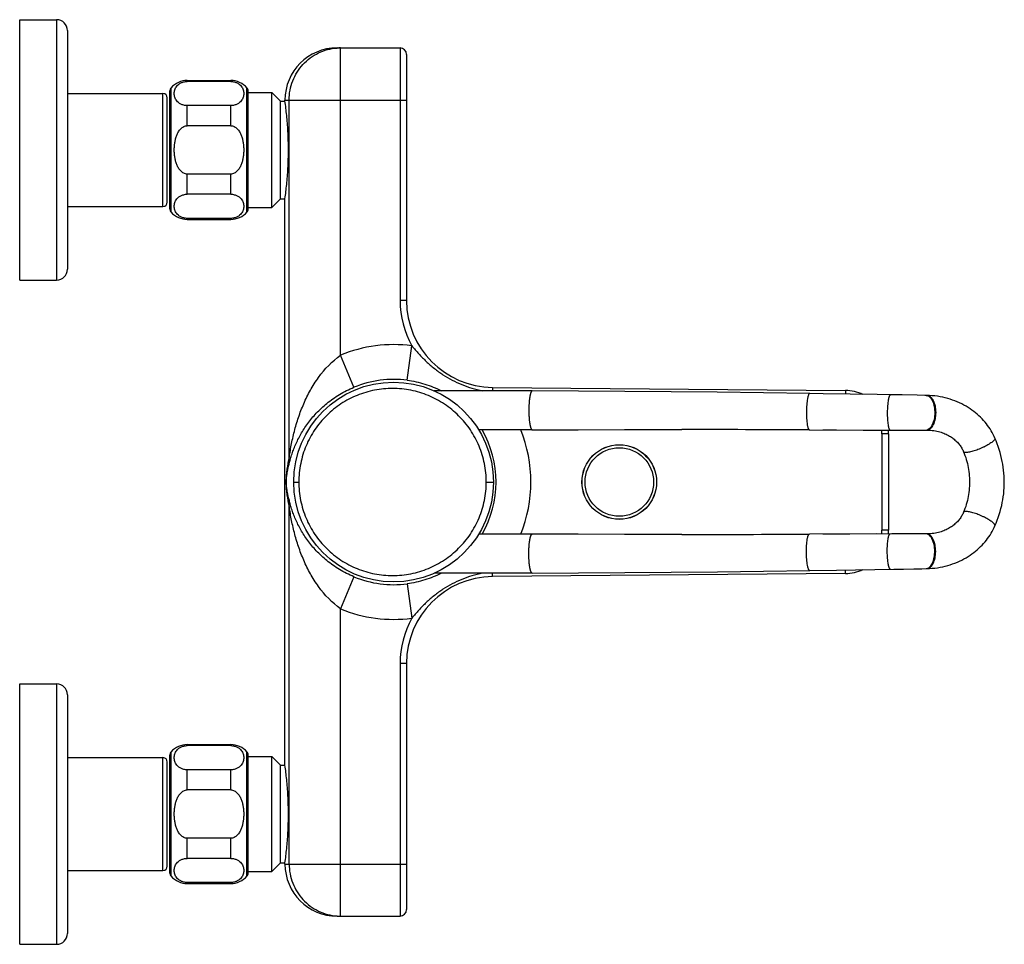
# Model space of a CAD drawing. Header units: millimetres. Extents: x 67 to 591, y 75 to 447.
# Tile 9 of 13: x 365 to 591, y 75 to 288. Entities that reach past the tile are written whole.
import ezdxf

# ---------------------------------------------------------------- set-up
doc = ezdxf.new("R2010")
doc.units = ezdxf.units.MM
doc.header["$LTSCALE"] = 46.255
doc.layers.get('0').update_dxf_attribs({"linetype": 'CONTINUOUS'})

msp = doc.modelspace()

# ---------------------------------------------------------------- linework, layer by layer
at = {"color": 7, "linetype": 'CONTINUOUS'}
for p, q in [((364.69, 227.76), (364.69, 287.76)), ((364.69, 287.76), (373.19, 287.76)), ((375.69, 285.26), (375.69, 230.26)), ((437.79, 281.26), (452.29, 281.26)), ((453.79, 279.76), (453.79, 223.06)), ((403.29, 273.76), (413.29, 273.76)), ((413.29, 273.54), (403.29, 273.54)), ((375.69, 270.76), (397.69, 270.76)), ((399.29, 244.12), (399.29, 271.41)), ((417.29, 244.12), (417.29, 271.41)), ((417.29, 271.01), (422.79, 271.01)), ((422.79, 244.51), (422.79, 271.01)), ((422.79, 271.01), (424.79, 269.01)), ((398.69, 245.76), (398.69, 269.76)), ((413.29, 267.97), (403.29, 267.97)), ((424.79, 246.51), (424.79, 269.01)), ((424.79, 269.01), (425.79, 269.01)), ((425.79, 269.01), (425.79, 269.26)), ((413.29, 263.33), (403.29, 263.33)), ((413.29, 252.2), (403.29, 252.2)), ((413.29, 247.56), (403.29, 247.56)), ((422.79, 244.51), (424.79, 246.51)), ((424.79, 246.51), (425.79, 246.51)), ((425.79, 116.01), (425.79, 246.51)), ((375.69, 244.76), (397.69, 244.76)), ((417.29, 244.51), (422.79, 244.51)), ((413.29, 241.99), (403.29, 241.99)), ((403.29, 241.76), (413.29, 241.76)), ((364.69, 227.76), (373.19, 227.76)), ((482.74, 202.26), (460.17, 202.26)), ((473.61, 203.06), (554.87, 202.35)), ((546.66, 201.64), (546.65, 201.64)), ((549.73, 201.6), (546.66, 201.64)), ((555.96, 201.5), (549.73, 201.6)), ((566.48, 201.34), (565.26, 201.35)), ((571.37, 201.26), (567.93, 201.31)), ((573.17, 201.22), (571.37, 201.26)), ((573.71, 201.21), (573.17, 201.22)), ((482.74, 193.26), (470.41, 193.26)), ((546.58, 193.28), (565.18, 193.22)), ((570.28, 193.21), (571.91, 193.21)), ((573.42, 193.21), (573.41, 193.21)), ((573.64, 193.22), (573.7, 193.22)), ((564.79, 192.35), (564.79, 170.18)), ((482.74, 169.26), (470.41, 169.26)), ((565.58, 169.31), (546.58, 169.24)), ((555.88, 169.28), (549.68, 169.25)), ((562.08, 169.3), (555.88, 169.28)), ((566.87, 169.31), (565.58, 169.31)), ((570.28, 169.32), (566.87, 169.31)), ((571.91, 169.32), (570.28, 169.32)), ((573.07, 169.31), (571.91, 169.32)), ((573.7, 169.31), (573.07, 169.31)), ((552.85, 160.98), (566.05, 161.18)), ((566.05, 161.18), (567.78, 161.21)), ((567.78, 161.21), (568.28, 161.22)), ((568.28, 161.22), (570.61, 161.26)), ((570.61, 161.26), (572.46, 161.29)), ((572.46, 161.29), (573.71, 161.32)), ((482.74, 160.26), (460.17, 160.26)), ((554.87, 160.18), (473.61, 159.47)), ((546.66, 160.88), (546.65, 160.88)), ((546.66, 160.88), (552.85, 160.98)), ((453.79, 139.47), (453.79, 82.76)), ((364.69, 74.76), (364.69, 134.76)), ((364.69, 134.76), (373.19, 134.76)), ((375.69, 132.26), (375.69, 77.26)), ((403.29, 120.76), (413.29, 120.76)), ((413.29, 120.54), (403.29, 120.54)), ((399.29, 91.12), (399.29, 118.41)), ((417.29, 91.12), (417.29, 118.41)), ((417.29, 118.01), (422.79, 118.01)), ((422.79, 118.01), (424.79, 116.01)), ((422.79, 91.51), (422.79, 118.01)), ((375.69, 117.76), (397.69, 117.76)), ((398.69, 92.76), (398.69, 116.76)), ((424.79, 116.01), (425.79, 116.01)), ((424.79, 93.51), (424.79, 116.01)), ((413.29, 114.97), (403.29, 114.97)), ((413.29, 110.33), (403.29, 110.33)), ((413.29, 99.2), (403.29, 99.2)), ((413.29, 94.56), (403.29, 94.56)), ((422.79, 91.51), (424.79, 93.51)), ((424.79, 93.51), (425.79, 93.51)), ((425.79, 93.26), (425.79, 93.51)), ((375.69, 91.76), (397.69, 91.76)), ((417.29, 91.51), (422.79, 91.51)), ((413.29, 88.99), (403.29, 88.99)), ((403.29, 88.76), (413.29, 88.76)), ((437.79, 81.26), (452.29, 81.26)), ((364.69, 74.76), (373.19, 74.76))]:
    msp.add_line(p, q, dxfattribs=at)
at = {"color": 9, "linetype": 'CONTINUOUS'}
for p, q in [((373.19, 287.76), (373.19, 227.76)), ((438.6, 210.47), (438.6, 281.26)), ((452.29, 281.26), (452.29, 223.06)), ((403.29, 273.54), (403.29, 273.76)), ((413.29, 273.54), (413.29, 273.76)), ((397.69, 244.76), (397.69, 270.76)), ((399.54, 243.46), (399.54, 272.07)), ((417.04, 243.46), (417.04, 272.07)), ((403.29, 263.33), (403.29, 267.97)), ((413.29, 263.33), (413.29, 267.97)), ((425.79, 269.26), (453.79, 269.26)), ((426.75, 186.68), (426.75, 269.26)), ((403.29, 247.56), (403.29, 252.2)), ((413.29, 247.56), (413.29, 252.2)), ((403.29, 241.76), (403.29, 241.99)), ((413.29, 241.76), (413.29, 241.99)), ((453.79, 223.06), (452.29, 223.06)), ((453.92, 204.71), (454.98, 212.63)), ((441.68, 203.09), (438.6, 210.47)), ((473.61, 203.06), (473.6, 202.26)), ((554.87, 202.35), (554.87, 201.52)), ((565.26, 201.35), (565.26, 201.35)), ((564.79, 192.35), (563.29, 192.35)), ((563.29, 192.35), (563.29, 170.18)), ((427.79, 181.26), (428.98, 181.26)), ((472.15, 181.26), (473.79, 181.26)), ((426.75, 93.26), (426.75, 175.84)), ((564.79, 170.18), (563.29, 170.18)), ((565.26, 161.17), (565.26, 161.17)), ((441.68, 159.43), (438.6, 152.06)), ((473.61, 159.47), (473.6, 160.26)), ((554.87, 160.18), (554.87, 161.01)), ((453.92, 157.82), (454.98, 149.9)), ((438.6, 81.26), (438.6, 152.06)), ((453.79, 139.47), (452.29, 139.47)), ((452.29, 139.47), (452.29, 81.26)), ((373.19, 134.76), (373.19, 74.76)), ((403.29, 120.54), (403.29, 120.76)), ((413.29, 120.54), (413.29, 120.76)), ((399.54, 90.46), (399.54, 119.07)), ((417.04, 90.46), (417.04, 119.07)), ((397.69, 91.76), (397.69, 117.76)), ((403.29, 110.33), (403.29, 114.97)), ((413.29, 110.33), (413.29, 114.97)), ((403.29, 94.56), (403.29, 99.2)), ((413.29, 94.56), (413.29, 99.2)), ((425.79, 93.26), (453.79, 93.26)), ((403.29, 88.76), (403.29, 88.99)), ((413.29, 88.76), (413.29, 88.99))]:
    msp.add_line(p, q, dxfattribs=at)
at = {"color": 7, "linetype": 'CONTINUOUS'}
for points in [[(546.66, 201.64), (536.03, 201.79), (525.36, 201.93), (514.7, 202.04), (504.03, 202.13), (493.36, 202.21), (482.74, 202.26)], [(555.25, 202.34), (555.25, 202.34), (554.88, 202.35)], [(565.26, 201.35), (562.19, 201.4), (555.96, 201.5)], [(558.6, 201.59), (558.48, 201.64), (558.39, 201.68)], [(567.93, 201.31), (567.78, 201.32), (566.48, 201.34)], [(589.31, 191.37), (589.13, 191.78), (588.91, 192.22), (588.68, 192.65), (588.44, 193.07), (588.18, 193.48), (587.91, 193.88), (587.63, 194.28), (587.33, 194.67), (587.02, 195.05), (586.7, 195.43), (586.35, 195.8), (586, 196.16), (585.63, 196.52), (585.25, 196.86), (584.85, 197.2), (584.44, 197.52), (584.01, 197.84), (583.58, 198.14), (583.12, 198.44), (582.66, 198.72), (582.17, 198.99), (581.68, 199.25), (581.17, 199.5), (580.64, 199.73), (580.11, 199.95), (579.56, 200.15), (579, 200.34), (578.43, 200.51), (577.85, 200.66), (577.27, 200.8), (576.68, 200.91), (576.08, 201.01), (575.48, 201.09), (574.87, 201.15), (574.26, 201.19), (573.71, 201.21)], [(482.74, 193.26), (493.35, 193.3), (504, 193.32), (514.66, 193.34), (517.21, 193.34)], [(549.68, 193.27), (552.78, 193.26), (558.98, 193.24)], [(558.98, 193.24), (566.43, 193.22), (570.28, 193.21)], [(571.91, 193.21), (572.3, 193.21), (573.64, 193.22)], [(573.7, 193.22), (574.09, 193.21), (574.48, 193.19), (574.87, 193.15), (575.24, 193.1), (575.6, 193.04), (575.95, 192.97), (576.29, 192.89), (576.61, 192.8), (576.93, 192.71), (577.23, 192.6), (577.52, 192.49), (577.8, 192.37), (578.07, 192.25), (578.33, 192.12), (578.58, 191.99), (578.82, 191.85), (579.05, 191.71), (579.28, 191.56), (579.5, 191.41), (579.71, 191.26), (579.91, 191.1), (580.1, 190.93), (580.29, 190.76), (580.47, 190.59), (580.65, 190.41), (580.82, 190.22), (580.98, 190.03), (581.13, 189.84), (581.28, 189.65), (581.42, 189.45), (581.55, 189.25), (581.67, 189.04), (581.79, 188.84), (581.89, 188.64), (581.99, 188.43), (582.07, 188.25)], [(589.31, 171.16), (589.57, 171.78), (589.84, 172.45), (590.08, 173.12), (590.3, 173.8), (590.51, 174.47), (590.69, 175.15), (590.86, 175.83), (591, 176.51), (591.12, 177.19), (591.23, 177.88), (591.32, 178.55), (591.38, 179.23), (591.43, 179.91), (591.46, 180.59), (591.47, 181.27), (591.46, 181.94), (591.43, 182.62), (591.38, 183.3), (591.31, 183.98), (591.23, 184.66), (591.12, 185.34), (591, 186.02), (590.85, 186.7), (590.69, 187.38), (590.51, 188.06), (590.3, 188.73), (590.08, 189.41), (589.84, 190.08), (589.57, 190.75), (589.31, 191.37)], [(582.07, 188.25), (582.24, 187.83), (582.41, 187.37), (582.57, 186.91), (582.71, 186.45), (582.85, 185.99), (582.96, 185.53), (583.07, 185.06), (583.16, 184.59), (583.24, 184.12), (583.31, 183.65), (583.37, 183.18), (583.41, 182.7), (583.44, 182.22), (583.46, 181.74), (583.47, 181.26), (583.46, 180.79), (583.44, 180.31), (583.41, 179.83), (583.37, 179.35), (583.31, 178.88), (583.24, 178.41), (583.16, 177.94), (583.07, 177.47), (582.96, 177), (582.85, 176.54), (582.71, 176.08), (582.57, 175.62), (582.41, 175.16), (582.24, 174.7), (582.07, 174.28)], [(582.07, 174.28), (581.99, 174.1), (581.89, 173.89), (581.79, 173.69), (581.67, 173.48), (581.55, 173.28), (581.42, 173.08), (581.28, 172.88), (581.14, 172.68), (580.98, 172.49), (580.82, 172.3), (580.65, 172.12), (580.48, 171.94), (580.29, 171.77), (580.1, 171.6), (579.91, 171.43), (579.71, 171.27), (579.5, 171.11), (579.28, 170.96), (579.06, 170.82), (578.82, 170.67), (578.58, 170.54), (578.33, 170.4), (578.07, 170.28), (577.8, 170.15), (577.52, 170.04), (577.23, 169.92), (576.93, 169.82), (576.61, 169.72), (576.29, 169.63), (575.95, 169.55), (575.6, 169.48), (575.24, 169.42), (574.87, 169.38), (574.48, 169.34), (574.09, 169.32), (573.7, 169.31)], [(573.71, 161.32), (574.27, 161.34), (574.87, 161.38), (575.48, 161.44), (576.08, 161.52), (576.68, 161.61), (577.27, 161.73), (577.86, 161.87), (578.43, 162.02), (579, 162.19), (579.56, 162.38), (580.11, 162.58), (580.65, 162.8), (581.17, 163.03), (581.68, 163.28), (582.18, 163.54), (582.66, 163.81), (583.13, 164.09), (583.58, 164.39), (584.02, 164.69), (584.44, 165.01), (584.85, 165.33), (585.25, 165.67), (585.63, 166.01), (586, 166.37), (586.36, 166.73), (586.7, 167.1), (587.02, 167.48), (587.34, 167.86), (587.63, 168.25), (587.91, 168.65), (588.18, 169.05), (588.44, 169.46), (588.68, 169.88), (588.91, 170.31), (589.13, 170.75), (589.31, 171.16)], [(517.21, 169.19), (514.66, 169.19), (504.01, 169.2), (493.35, 169.23), (482.74, 169.26)], [(482.74, 160.26), (493.37, 160.32), (504.03, 160.39), (514.7, 160.49), (525.37, 160.6), (536.04, 160.73), (546.66, 160.88)], [(554.88, 160.18), (555.25, 160.19), (555.25, 160.19)], [(558.39, 160.85), (558.48, 160.89), (558.6, 160.93)]]:
    msp.add_lwpolyline(points, dxfattribs=at)
for centre, radius in [((450.79, 181.26), 23), ((502.79, 181.26), 8.6)]:
    msp.add_circle(centre, radius, dxfattribs=at)
at = {"color": 9, "linetype": 'CONTINUOUS'}
for radius in [8.58, 7.89]:
    msp.add_circle((502.79, 181.26), radius, dxfattribs=at)
at = {"color": 7, "linetype": 'CONTINUOUS'}
for centre, radius, start, end in [((373.19, 285.26), 2.5, 0, 90), ((437.79, 269.26), 12, 90, 180), ((452.29, 279.76), 1.5, 0, 90), ((403.29, 268.76), 5, 90, 138.5904), ((413.29, 268.76), 5, 41.4096, 90), ((397.69, 269.76), 1, 0, 90), ((400.29, 271.41), 1, 138.5904, 180), ((416.29, 271.41), 1, 0, 41.4096), ((397.69, 245.76), 1, 270, 360), ((400.29, 244.12), 1, 180, 221.4096), ((403.29, 246.76), 5, 221.4096, 270), ((413.29, 246.76), 5, 270, 318.5904), ((416.29, 244.12), 1, 318.5904, 360), ((373.19, 230.26), 2.5, 270, 360), ((473.79, 223.06), 20, 180, 269.5), ((554.79, 192.35), 10, 65.5764, 89.5), ((517.19, -8008.14), 8201.47, 89.794711, 89.999902), ((554.79, 192.35), 10, 0, 5.003), ((554.79, 170.18), 10, 354.997, 360), ((517.19, 8370.66), 8201.47, 270.000098, 270.205289), ((554.79, 170.18), 10, 270.5, 294.4236), ((473.79, 139.47), 20, 90.5, 180), ((373.19, 132.26), 2.5, 0, 90), ((403.29, 115.76), 5, 90, 138.5904), ((413.29, 115.76), 5, 41.4096, 90), ((400.29, 118.41), 1, 138.5904, 180), ((416.29, 118.41), 1, 0, 41.4096), ((397.69, 116.76), 1, 0, 90), ((437.79, 93.26), 12, 180, 270), ((397.69, 92.76), 1, 270, 360), ((400.29, 91.12), 1, 180, 221.4096), ((416.29, 91.12), 1, 318.5904, 360), ((403.29, 93.76), 5, 221.4096, 270), ((413.29, 93.76), 5, 270, 318.5904), ((452.29, 82.76), 1.5, 270, 360), ((373.19, 77.26), 2.5, 270, 360)]:
    msp.add_arc(centre, radius, start, end, dxfattribs=at)
at = {"color": 9, "linetype": 'CONTINUOUS'}
for centre, radius, start, end in [((438.6, 269.55), 11.71, 93.7345, 93.9838), ((438.6, 269.54), 11.72, 90.0008, 93.7343), ((473.79, 223.06), 21.5, 180, 209.0148), ((450.79, 181.26), 31.65, 82.3764, 112.6449), ((450.79, 181.26), 23.65, 82.3764, 112.6449), ((450.79, 181.26), 23.65, 329.513, 30.487), ((450.79, 181.26), 31.65, 337.7139, 22.2861), ((554.79, 192.35), 8.5, 0, 5.9198), ((573.41, 194.23), 1.02, 270.3844, 280.5018), ((573.64, 194.21), 0.991, 270.3218, 273.6812), ((573.64, 194.22), 1, 273.6793, 275.2818), ((554.79, 170.18), 8.5, 354.0802, 360), ((573.41, 168.29), 1.02, 79.4982, 89.6156), ((573.64, 168.32), 0.991, 86.3187, 89.6782), ((573.64, 168.31), 1, 84.7182, 86.3207), ((450.79, 181.26), 23.65, 247.3551, 277.6236), ((450.79, 181.26), 31.65, 247.3551, 277.6236), ((473.79, 139.47), 21.5, 150.9852, 180), ((438.6, 92.98), 11.72, 266.0165, 269.9991)]:
    msp.add_arc(centre, radius, start, end, dxfattribs=at)
for points, knots in [([(426.75, 269.26), (426.75, 270.01), (426.89, 271.52), (427.51, 273.69), (428.52, 275.71), (429.88, 277.5), (431.55, 279), (433.48, 280.16), (435.58, 280.94), (437.05, 281.18), (437.79, 281.23)], [0, 0, 0, 0, 0.125705, 0.251307, 0.376718, 0.501876, 0.626753, 0.751361, 0.87575, 1, 1, 1, 1]), ([(454.98, 212.63), (455.25, 212.32), (455.79, 211.7), (456.88, 210.48), (458.31, 209.01), (460.17, 207.39), (462.16, 205.95), (464.28, 204.7), (466.52, 203.67), (468.84, 202.85), (470.43, 202.44), (471.23, 202.26)], [0, 0, 0, 0, 0.062529, 0.125036, 0.250008, 0.374987, 0.499993, 0.625016, 0.750034, 0.875029, 1, 1, 1, 1]), ([(426.75, 186.68), (426.82, 187.17), (426.96, 188.19), (427.23, 189.74), (427.56, 191.33), (428.07, 193.47), (428.86, 196.16), (430.08, 199.33), (431.34, 201.9), (432.52, 203.9), (434.52, 206.86), (436.63, 209.1), (438.6, 210.47)], [0, 0, 0, 0, 0.054522, 0.112868, 0.172608, 0.233124, 0.355716, 0.480126, 0.606501, 0.67057, 0.735298, 1, 1, 1, 1]), ([(453.92, 204.71), (455.3, 204.52), (457.34, 204.09), (459.96, 203.17), (461.22, 202.59), (461.84, 202.26)], [0, 0, 0, 0, 0.501636, 0.747447, 1, 1, 1, 1]), ([(426.72, 185.35), (426.76, 185.5), (426.85, 185.82), (427.03, 186.52), (427.32, 187.47), (427.72, 188.65), (428.21, 189.86), (428.78, 191.08), (429.66, 192.74), (431.01, 194.81), (433, 197.2), (435.43, 199.47), (438.34, 201.51), (440.52, 202.61), (441.68, 203.09)], [0, 0, 0, 0, 0.019578, 0.041707, 0.090323, 0.142376, 0.196659, 0.252727, 0.310444, 0.430918, 0.559098, 0.696501, 0.844139, 1, 1, 1, 1]), ([(472.15, 181.26), (472.15, 182.68), (471.94, 184.81), (471.24, 187.56), (470.52, 189.56), (469.61, 191.48), (468.51, 193.29), (467.24, 194.99), (465.82, 196.56), (464.24, 197.97), (462.54, 199.23), (460.73, 200.31), (458.82, 201.21), (456.84, 201.92), (454.12, 202.6), (450.61, 202.95), (446.41, 202.55), (442.35, 201.35), (439.22, 199.7), (436.95, 198.03), (435.37, 196.62), (433.93, 195.06), (432.65, 193.35), (431.54, 191.53), (430.62, 189.61), (429.89, 187.6), (429.37, 185.52), (429.05, 183.4), (428.98, 181.98), (428.98, 181.26)], [0, 0, 0, 0, 0.062709, 0.094083, 0.125439, 0.156769, 0.188069, 0.219335, 0.250566, 0.28176, 0.312918, 0.344042, 0.375136, 0.406205, 0.437251, 0.499244, 0.561247, 0.623329, 0.68556, 0.716782, 0.748059, 0.77939, 0.810778, 0.842218, 0.873708, 0.905241, 0.936807, 0.968397, 1, 1, 1, 1]), ([(482.74, 202.26), (482.72, 202.26), (482.67, 202.25), (482.62, 202.21), (482.59, 202.17), (482.55, 202.13), (482.51, 202.07), (482.48, 202), (482.44, 201.92), (482.4, 201.83), (482.37, 201.73), (482.34, 201.62), (482.31, 201.5), (482.27, 201.38), (482.25, 201.24), (482.22, 201.09), (482.19, 200.94), (482.16, 200.78), (482.14, 200.62), (482.11, 200.44), (482.08, 200.2), (482.05, 199.88), (482.02, 199.55), (482.01, 199.28), (481.99, 199.07), (481.98, 198.86), (481.97, 198.64), (481.97, 198.42), (481.96, 198.13), (481.96, 197.76), (481.96, 197.4), (481.97, 197.1), (481.97, 196.89), (481.98, 196.67), (481.99, 196.46), (482.01, 196.25), (482.02, 195.98), (482.05, 195.65), (482.08, 195.33), (482.11, 195.08), (482.14, 194.91), (482.16, 194.74), (482.19, 194.58), (482.22, 194.43), (482.25, 194.29), (482.27, 194.15), (482.31, 194.02), (482.34, 193.91), (482.37, 193.8), (482.4, 193.7), (482.44, 193.61), (482.48, 193.53), (482.51, 193.46), (482.55, 193.4), (482.59, 193.35), (482.62, 193.31), (482.67, 193.28), (482.72, 193.26), (482.74, 193.26)], [0, 0, 0, 0, 0.008832, 0.013629, 0.019284, 0.025973, 0.033401, 0.041652, 0.050991, 0.061339, 0.072519, 0.084632, 0.097763, 0.111783, 0.126613, 0.14232, 0.158888, 0.176207, 0.194246, 0.213019, 0.232467, 0.273126, 0.315922, 0.337976, 0.360412, 0.383178, 0.406214, 0.429467, 0.452886, 0.5, 0.547114, 0.570533, 0.593786, 0.616823, 0.639589, 0.662024, 0.684079, 0.726874, 0.767533, 0.786981, 0.805755, 0.823794, 0.841112, 0.857681, 0.873387, 0.888218, 0.902237, 0.915369, 0.927481, 0.938661, 0.949009, 0.958349, 0.966599, 0.974028, 0.980717, 0.986371, 0.991169, 1, 1, 1, 1]), ([(546.65, 201.64), (546.63, 201.64), (546.57, 201.62), (546.5, 201.56), (546.43, 201.45), (546.37, 201.31), (546.3, 201.14), (546.24, 200.93), (546.18, 200.68), (546.11, 200.3), (546.02, 199.76), (545.95, 199.04), (545.91, 198.27), (545.89, 197.46), (545.89, 196.66), (545.92, 195.88), (545.98, 195.17), (546.05, 194.62), (546.12, 194.24), (546.18, 194), (546.23, 193.79), (546.3, 193.61), (546.36, 193.47), (546.43, 193.37), (546.5, 193.3), (546.55, 193.28), (546.58, 193.28)], [0, 0, 0, 0, 0.008519, 0.01924, 0.033249, 0.050972, 0.072533, 0.097869, 0.126817, 0.159136, 0.232822, 0.316421, 0.406792, 0.500652, 0.594482, 0.684766, 0.768225, 0.841724, 0.873934, 0.902765, 0.927977, 0.949412, 0.967007, 0.980897, 0.991522, 1, 1, 1, 1]), ([(565.26, 201.35), (565.23, 201.35), (565.18, 201.34), (565.11, 201.27), (565.04, 201.17), (564.98, 201.04), (564.91, 200.87), (564.85, 200.66), (564.8, 200.42), (564.72, 200.05), (564.64, 199.52), (564.57, 198.83), (564.53, 198.07), (564.51, 197.29), (564.51, 196.51), (564.55, 195.75), (564.6, 195.06), (564.67, 194.53), (564.74, 194.15), (564.79, 193.92), (564.85, 193.71), (564.91, 193.54), (564.97, 193.4), (565.04, 193.3), (565.1, 193.24), (565.16, 193.22), (565.18, 193.22)], [0, 0, 0, 0, 0.008526, 0.019233, 0.033244, 0.050976, 0.07253, 0.097846, 0.126772, 0.159089, 0.23278, 0.316335, 0.406705, 0.500544, 0.594358, 0.684656, 0.768094, 0.841628, 0.873854, 0.902683, 0.927896, 0.949344, 0.96697, 0.980881, 0.991508, 1, 1, 1, 1]), ([(573.48, 201.22), (573.5, 201.22), (573.58, 201.21), (573.65, 201.2), (573.7, 201.19)], [0, 0, 0, 0, 0.248601, 1, 1, 1, 1]), ([(573.7, 201.19), (573.83, 201.16), (574.08, 201.04), (574.42, 200.75), (574.72, 200.34), (574.98, 199.84), (575.19, 199.24), (575.34, 198.59), (575.43, 197.88), (575.45, 197.16), (575.41, 196.44), (575.3, 195.74), (575.13, 195.09), (574.91, 194.51), (574.64, 194.02), (574.33, 193.63), (573.98, 193.35), (573.72, 193.25), (573.6, 193.23)], [0, 0, 0, 0, 0.041966, 0.089311, 0.143556, 0.204968, 0.272926, 0.346211, 0.42321, 0.50207, 0.580826, 0.657516, 0.730308, 0.797621, 0.858292, 0.911775, 0.958453, 1, 1, 1, 1]), ([(573.71, 201.21), (573.77, 201.21), (573.9, 201.19), (574.16, 201.11), (574.49, 200.9), (574.82, 200.53), (575.11, 200.03), (575.35, 199.44), (575.52, 198.77), (575.63, 198.04), (575.67, 197.28), (575.64, 196.52), (575.53, 195.78), (575.36, 195.1), (575.12, 194.49), (574.84, 193.98), (574.5, 193.58), (574.13, 193.31), (573.86, 193.23), (573.73, 193.22)], [0, 0, 0, 0, 0.020248, 0.041081, 0.08618, 0.13809, 0.197677, 0.264644, 0.337798, 0.415454, 0.495563, 0.575922, 0.654311, 0.728634, 0.797108, 0.858407, 0.912009, 0.95847, 1, 1, 1, 1]), ([(589.31, 191.37), (589.32, 191.35), (589.33, 191.29), (589.32, 191.21), (589.29, 191.12), (589.23, 191.01), (589.14, 190.9), (588.99, 190.74), (588.74, 190.52), (588.37, 190.25), (587.93, 189.96), (587.43, 189.67), (586.88, 189.39), (586.3, 189.11), (585.51, 188.78), (584.73, 188.49), (583.97, 188.27), (583.47, 188.15), (583.03, 188.07), (582.75, 188.05), (582.63, 188.05)], [0, 0, 0, 0, 0.0096, 0.020333, 0.033029, 0.048178, 0.065997, 0.086551, 0.135753, 0.195134, 0.263368, 0.338812, 0.419535, 0.503438, 0.58832, 0.752088, 0.826726, 0.893952, 0.9521, 1, 1, 1, 1]), ([(582.63, 188.05), (582.56, 188.05), (582.43, 188.06), (582.28, 188.09), (582.19, 188.13), (582.13, 188.16), (582.09, 188.2), (582.07, 188.23), (582.07, 188.25)], [0, 0, 0, 0, 0.340653, 0.613041, 0.726029, 0.825824, 0.915608, 1, 1, 1, 1]), ([(426.09, 181.26), (426.09, 181.84), (426.14, 182.86), (426.35, 184.67), (426.58, 185.9), (426.75, 186.68)], [0, 0, 0, 0, 0.314533, 0.560573, 1, 1, 1, 1]), ([(426.72, 185.35), (426.74, 185.46), (426.78, 185.9), (426.78, 186.35), (426.75, 186.68)], [0, 0, 0, 0, 0.248876, 1, 1, 1, 1]), ([(426.11, 181.26), (426.11, 181.73), (426.17, 182.54), (426.38, 183.9), (426.57, 184.79), (426.72, 185.35)], [0, 0, 0, 0, 0.342014, 0.580601, 1, 1, 1, 1]), ([(426.75, 175.84), (426.58, 176.62), (426.35, 177.86), (426.14, 179.67), (426.09, 180.69), (426.09, 181.26)], [0, 0, 0, 0, 0.439427, 0.685471, 1, 1, 1, 1]), ([(426.72, 177.18), (426.57, 177.74), (426.38, 178.63), (426.17, 179.99), (426.11, 180.79), (426.11, 181.26)], [0, 0, 0, 0, 0.419396, 0.65798, 1, 1, 1, 1]), ([(428.98, 181.26), (428.98, 179.84), (429.19, 177.69), (429.89, 174.93), (430.62, 172.92), (431.54, 170.99), (432.65, 169.17), (433.93, 167.47), (435.37, 165.9), (436.95, 164.49), (439.22, 162.83), (441.73, 161.51), (444.38, 160.58), (447.11, 159.91), (450.61, 159.57), (454.12, 159.93), (456.84, 160.61), (459.48, 161.55), (461.98, 162.88), (464.24, 164.55), (465.82, 165.97), (467.24, 167.53), (468.51, 169.23), (469.61, 171.05), (470.52, 172.97), (471.24, 174.97), (471.76, 177.03), (472.08, 179.14), (472.15, 180.55), (472.15, 181.26)], [0, 0, 0, 0, 0.063115, 0.09468, 0.126213, 0.157704, 0.189144, 0.220532, 0.251863, 0.283139, 0.314361, 0.376594, 0.407686, 0.438748, 0.500752, 0.562745, 0.593793, 0.624861, 0.687003, 0.718161, 0.749358, 0.78059, 0.811856, 0.843152, 0.874483, 0.905841, 0.937216, 0.968603, 1, 1, 1, 1]), ([(426.72, 177.18), (426.74, 177.07), (426.78, 176.62), (426.78, 176.18), (426.75, 175.84)], [0, 0, 0, 0, 0.248874, 1, 1, 1, 1]), ([(441.68, 159.43), (440.52, 159.91), (438.34, 161.02), (435.43, 163.06), (433, 165.33), (431.01, 167.71), (429.66, 169.78), (428.78, 171.45), (428.21, 172.67), (427.72, 173.88), (427.32, 175.06), (427.03, 176), (426.85, 176.7), (426.76, 177.03), (426.72, 177.18)], [0, 0, 0, 0, 0.155861, 0.303499, 0.440902, 0.569082, 0.689556, 0.747273, 0.803341, 0.857625, 0.909677, 0.958289, 0.980429, 1, 1, 1, 1]), ([(438.6, 152.06), (436.63, 153.43), (434.52, 155.66), (432.52, 158.63), (431.34, 160.62), (430.08, 163.2), (428.86, 166.37), (428.07, 169.05), (427.56, 171.2), (427.23, 172.79), (426.96, 174.34), (426.82, 175.35), (426.75, 175.84)], [0, 0, 0, 0, 0.264702, 0.32943, 0.393499, 0.519874, 0.644284, 0.766875, 0.827392, 0.887132, 0.945478, 1, 1, 1, 1]), ([(582.63, 174.47), (582.56, 174.47), (582.43, 174.47), (582.28, 174.44), (582.19, 174.4), (582.13, 174.37), (582.09, 174.33), (582.07, 174.29), (582.07, 174.28)], [0, 0, 0, 0, 0.340652, 0.61304, 0.726028, 0.825824, 0.915608, 1, 1, 1, 1]), ([(589.31, 171.16), (589.32, 171.18), (589.33, 171.23), (589.32, 171.32), (589.29, 171.41), (589.23, 171.51), (589.14, 171.62), (588.99, 171.79), (588.74, 172.01), (588.37, 172.28), (587.93, 172.56), (587.43, 172.85), (586.88, 173.14), (586.3, 173.41), (585.51, 173.75), (584.73, 174.04), (583.97, 174.26), (583.47, 174.38), (583.03, 174.45), (582.75, 174.47), (582.63, 174.47)], [0, 0, 0, 0, 0.0096, 0.020333, 0.033029, 0.048178, 0.065997, 0.086551, 0.135753, 0.195134, 0.263368, 0.338812, 0.419535, 0.503438, 0.58832, 0.752088, 0.826726, 0.893952, 0.952099, 1, 1, 1, 1]), ([(482.74, 160.26), (482.72, 160.26), (482.67, 160.28), (482.62, 160.31), (482.59, 160.35), (482.55, 160.4), (482.51, 160.46), (482.48, 160.53), (482.44, 160.61), (482.4, 160.7), (482.37, 160.8), (482.34, 160.91), (482.31, 161.02), (482.27, 161.15), (482.25, 161.29), (482.22, 161.43), (482.19, 161.58), (482.16, 161.74), (482.14, 161.91), (482.11, 162.08), (482.08, 162.33), (482.05, 162.65), (482.02, 162.98), (482.01, 163.25), (481.99, 163.46), (481.98, 163.67), (481.97, 163.89), (481.97, 164.1), (481.96, 164.4), (481.96, 164.76), (481.96, 165.13), (481.97, 165.42), (481.97, 165.64), (481.98, 165.86), (481.99, 166.07), (482.01, 166.28), (482.02, 166.55), (482.05, 166.88), (482.08, 167.2), (482.11, 167.44), (482.14, 167.62), (482.16, 167.78), (482.19, 167.94), (482.22, 168.09), (482.25, 168.24), (482.27, 168.38), (482.31, 168.5), (482.34, 168.62), (482.37, 168.73), (482.4, 168.83), (482.44, 168.92), (482.48, 169), (482.51, 169.07), (482.55, 169.13), (482.59, 169.17), (482.62, 169.21), (482.67, 169.25), (482.72, 169.26), (482.74, 169.26)], [0, 0, 0, 0, 0.008832, 0.013629, 0.019284, 0.025973, 0.033401, 0.041652, 0.050991, 0.061339, 0.072519, 0.084632, 0.097763, 0.111783, 0.126613, 0.14232, 0.158888, 0.176207, 0.194246, 0.213019, 0.232467, 0.273126, 0.315922, 0.337976, 0.360412, 0.383178, 0.406214, 0.429467, 0.452886, 0.5, 0.547114, 0.570533, 0.593786, 0.616823, 0.639589, 0.662024, 0.684079, 0.726874, 0.767533, 0.786981, 0.805755, 0.823794, 0.841112, 0.857681, 0.873387, 0.888218, 0.902237, 0.915369, 0.927481, 0.938661, 0.949009, 0.958349, 0.966599, 0.974028, 0.980717, 0.986371, 0.991169, 1, 1, 1, 1]), ([(546.65, 160.88), (546.63, 160.88), (546.57, 160.9), (546.5, 160.97), (546.43, 161.07), (546.37, 161.21), (546.3, 161.39), (546.24, 161.6), (546.18, 161.84), (546.11, 162.23), (546.02, 162.77), (545.95, 163.48), (545.91, 164.26), (545.89, 165.06), (545.89, 165.87), (545.92, 166.64), (545.98, 167.36), (546.05, 167.9), (546.12, 168.29), (546.18, 168.53), (546.23, 168.74), (546.3, 168.92), (546.36, 169.06), (546.43, 169.16), (546.5, 169.23), (546.55, 169.24), (546.58, 169.24)], [0, 0, 0, 0, 0.008519, 0.01924, 0.033249, 0.050972, 0.072533, 0.097869, 0.126817, 0.159136, 0.232822, 0.316421, 0.406792, 0.500652, 0.594482, 0.684766, 0.768225, 0.841724, 0.873934, 0.902765, 0.927977, 0.949412, 0.967007, 0.980897, 0.991522, 1, 1, 1, 1]), ([(565.26, 161.17), (565.23, 161.17), (565.18, 161.19), (565.11, 161.25), (565.04, 161.35), (564.98, 161.49), (564.91, 161.66), (564.85, 161.87), (564.8, 162.1), (564.72, 162.48), (564.64, 163.01), (564.57, 163.7), (564.53, 164.45), (564.51, 165.24), (564.51, 166.02), (564.55, 166.77), (564.6, 167.47), (564.67, 168), (564.74, 168.37), (564.79, 168.61), (564.85, 168.82), (564.91, 168.99), (564.97, 169.12), (565.04, 169.22), (565.1, 169.29), (565.16, 169.31), (565.18, 169.31)], [0, 0, 0, 0, 0.008526, 0.019233, 0.033244, 0.050976, 0.07253, 0.097846, 0.126772, 0.159089, 0.23278, 0.316335, 0.406705, 0.500544, 0.594358, 0.684656, 0.768094, 0.841628, 0.873854, 0.902683, 0.927896, 0.949344, 0.96697, 0.980881, 0.991508, 1, 1, 1, 1]), ([(573.7, 161.34), (573.83, 161.37), (574.08, 161.48), (574.42, 161.78), (574.72, 162.18), (574.98, 162.69), (575.19, 163.28), (575.34, 163.94), (575.43, 164.64), (575.45, 165.37), (575.41, 166.09), (575.3, 166.79), (575.13, 167.43), (574.91, 168.01), (574.64, 168.51), (574.33, 168.9), (573.98, 169.17), (573.72, 169.27), (573.6, 169.3)], [0, 0, 0, 0, 0.041966, 0.089311, 0.143556, 0.204968, 0.272926, 0.346211, 0.42321, 0.50207, 0.580826, 0.657516, 0.730308, 0.797621, 0.858292, 0.911775, 0.958453, 1, 1, 1, 1]), ([(573.71, 161.32), (573.77, 161.32), (573.9, 161.33), (574.16, 161.42), (574.49, 161.62), (574.82, 162), (575.11, 162.49), (575.35, 163.08), (575.52, 163.76), (575.63, 164.49), (575.67, 165.24), (575.64, 166.01), (575.53, 166.74), (575.36, 167.43), (575.12, 168.03), (574.84, 168.55), (574.5, 168.94), (574.13, 169.21), (573.86, 169.29), (573.73, 169.31)], [0, 0, 0, 0, 0.020248, 0.041081, 0.08618, 0.13809, 0.197677, 0.264644, 0.337798, 0.415454, 0.495563, 0.575922, 0.654311, 0.728634, 0.797108, 0.858407, 0.912009, 0.95847, 1, 1, 1, 1]), ([(573.48, 161.31), (573.5, 161.31), (573.58, 161.31), (573.65, 161.33), (573.7, 161.34)], [0, 0, 0, 0, 0.248601, 1, 1, 1, 1]), ([(461.84, 160.26), (461.22, 159.94), (459.96, 159.36), (457.34, 158.44), (455.3, 158), (453.92, 157.82)], [0, 0, 0, 0, 0.252553, 0.498365, 1, 1, 1, 1]), ([(471.23, 160.26), (470.43, 160.09), (468.84, 159.68), (466.52, 158.86), (464.28, 157.82), (462.16, 156.58), (460.17, 155.13), (458.31, 153.52), (456.88, 152.05), (455.79, 150.83), (455.25, 150.21), (454.98, 149.9)], [0, 0, 0, 0, 0.124971, 0.249966, 0.374984, 0.500007, 0.625013, 0.749993, 0.874964, 0.937471, 1, 1, 1, 1]), ([(426.75, 93.26), (426.75, 92.51), (426.89, 91.01), (427.51, 88.84), (428.52, 86.82), (429.88, 85.03), (431.55, 83.53), (433.48, 82.36), (435.58, 81.59), (437.05, 81.34), (437.79, 81.29)], [0, 0, 0, 0, 0.125705, 0.251307, 0.376718, 0.501876, 0.626753, 0.751361, 0.87575, 1, 1, 1, 1])]:
    msp.add_open_spline(points, degree=3, knots=knots, dxfattribs=at)
at = {"color": 7, "linetype": 'CONTINUOUS'}
for points, knots in [([(403.29, 267.97), (403.01, 267.97), (402.48, 268.03), (401.79, 268.29), (401.26, 268.64), (400.87, 269.04), (400.59, 269.46), (400.36, 270.02), (400.24, 270.75), (400.36, 271.49), (400.59, 272.05), (400.87, 272.47), (401.26, 272.87), (401.79, 273.22), (402.48, 273.47), (403.01, 273.54), (403.29, 273.54)], [0, 0, 0, 0, 0.091938, 0.172487, 0.240823, 0.300328, 0.354132, 0.404457, 0.5, 0.595543, 0.645868, 0.699672, 0.759177, 0.827513, 0.908062, 1, 1, 1, 1]), ([(413.29, 273.54), (413.57, 273.54), (414.09, 273.47), (414.78, 273.22), (415.32, 272.87), (415.71, 272.47), (415.98, 272.05), (416.22, 271.49), (416.33, 270.75), (416.22, 270.02), (415.98, 269.46), (415.71, 269.04), (415.32, 268.64), (414.78, 268.29), (414.09, 268.03), (413.57, 267.97), (413.29, 267.97)], [0, 0, 0, 0, 0.091938, 0.172487, 0.240823, 0.300328, 0.354132, 0.404457, 0.5, 0.595543, 0.645868, 0.699672, 0.759177, 0.827513, 0.908062, 1, 1, 1, 1]), ([(425.79, 246.51), (425.94, 247.61), (426.22, 249.92), (426.51, 253.67), (426.62, 257.76), (426.51, 261.86), (426.22, 265.61), (425.94, 267.92), (425.79, 269.01)], [0, 0, 0, 0, 0.147031, 0.309059, 0.5, 0.690941, 0.852969, 1, 1, 1, 1]), ([(403.29, 252.2), (403.14, 252.2), (402.85, 252.23), (402.45, 252.39), (402.08, 252.62), (401.65, 253.01), (401.23, 253.59), (400.85, 254.37), (400.59, 255.19), (400.41, 256.04), (400.31, 256.9), (400.28, 257.76), (400.31, 258.63), (400.41, 259.48), (400.59, 260.33), (400.85, 261.15), (401.23, 261.94), (401.65, 262.52), (402.08, 262.91), (402.45, 263.14), (402.85, 263.29), (403.14, 263.33), (403.29, 263.33)], [0, 0, 0, 0, 0.031213, 0.062439, 0.093681, 0.124937, 0.187371, 0.249868, 0.312391, 0.374923, 0.437461, 0.5, 0.562539, 0.625077, 0.687609, 0.750132, 0.812629, 0.875063, 0.906319, 0.937561, 0.968787, 1, 1, 1, 1]), ([(413.29, 263.33), (413.43, 263.33), (413.72, 263.29), (414.12, 263.14), (414.49, 262.91), (414.92, 262.52), (415.35, 261.94), (415.72, 261.15), (415.99, 260.33), (416.16, 259.48), (416.26, 258.63), (416.3, 257.76), (416.26, 256.9), (416.16, 256.04), (415.99, 255.19), (415.72, 254.37), (415.35, 253.59), (414.92, 253.01), (414.49, 252.62), (414.12, 252.39), (413.72, 252.23), (413.43, 252.2), (413.29, 252.2)], [0, 0, 0, 0, 0.031213, 0.062439, 0.093681, 0.124937, 0.187371, 0.249868, 0.312391, 0.374923, 0.437461, 0.5, 0.562539, 0.625077, 0.687609, 0.750132, 0.812629, 0.875063, 0.906319, 0.937561, 0.968787, 1, 1, 1, 1]), ([(403.29, 241.99), (403.01, 241.99), (402.48, 242.05), (401.79, 242.31), (401.26, 242.66), (400.87, 243.06), (400.59, 243.47), (400.36, 244.04), (400.24, 244.77), (400.36, 245.51), (400.59, 246.07), (400.87, 246.49), (401.26, 246.89), (401.79, 247.24), (402.48, 247.49), (403.01, 247.56), (403.29, 247.56)], [0, 0, 0, 0, 0.091938, 0.172487, 0.240823, 0.300328, 0.354132, 0.404457, 0.5, 0.595543, 0.645868, 0.699672, 0.759177, 0.827513, 0.908062, 1, 1, 1, 1]), ([(413.29, 247.56), (413.57, 247.56), (414.09, 247.49), (414.78, 247.24), (415.32, 246.89), (415.71, 246.49), (415.98, 246.07), (416.22, 245.51), (416.33, 244.77), (416.22, 244.04), (415.98, 243.47), (415.71, 243.06), (415.32, 242.66), (414.78, 242.31), (414.09, 242.05), (413.57, 241.99), (413.29, 241.99)], [0, 0, 0, 0, 0.091938, 0.172487, 0.240823, 0.300328, 0.354132, 0.404457, 0.5, 0.595543, 0.645868, 0.699672, 0.759177, 0.827513, 0.908062, 1, 1, 1, 1]), ([(403.29, 114.97), (403.01, 114.97), (402.48, 115.03), (401.79, 115.29), (401.26, 115.64), (400.87, 116.04), (400.59, 116.46), (400.36, 117.02), (400.24, 117.75), (400.36, 118.49), (400.59, 119.05), (400.87, 119.47), (401.26, 119.87), (401.79, 120.22), (402.48, 120.47), (403.01, 120.54), (403.29, 120.54)], [0, 0, 0, 0, 0.091938, 0.172487, 0.240823, 0.300328, 0.354132, 0.404457, 0.5, 0.595543, 0.645868, 0.699672, 0.759177, 0.827513, 0.908062, 1, 1, 1, 1]), ([(413.29, 120.54), (413.57, 120.54), (414.09, 120.47), (414.78, 120.22), (415.32, 119.87), (415.71, 119.47), (415.98, 119.05), (416.22, 118.49), (416.33, 117.75), (416.22, 117.02), (415.98, 116.46), (415.71, 116.04), (415.32, 115.64), (414.78, 115.29), (414.09, 115.03), (413.57, 114.97), (413.29, 114.97)], [0, 0, 0, 0, 0.091938, 0.172487, 0.240823, 0.300328, 0.354132, 0.404457, 0.5, 0.595543, 0.645868, 0.699672, 0.759177, 0.827513, 0.908062, 1, 1, 1, 1]), ([(425.79, 93.51), (425.94, 94.61), (426.22, 96.92), (426.51, 100.67), (426.62, 104.76), (426.51, 108.86), (426.22, 112.61), (425.94, 114.92), (425.79, 116.01)], [0, 0, 0, 0, 0.147031, 0.309059, 0.5, 0.690941, 0.852969, 1, 1, 1, 1]), ([(403.29, 99.2), (403.14, 99.2), (402.85, 99.23), (402.45, 99.39), (402.08, 99.62), (401.65, 100.01), (401.23, 100.59), (400.85, 101.37), (400.59, 102.19), (400.41, 103.04), (400.31, 103.9), (400.28, 104.76), (400.31, 105.63), (400.41, 106.48), (400.59, 107.33), (400.85, 108.15), (401.23, 108.94), (401.65, 109.52), (402.08, 109.91), (402.45, 110.14), (402.85, 110.29), (403.14, 110.33), (403.29, 110.33)], [0, 0, 0, 0, 0.031213, 0.062439, 0.093681, 0.124937, 0.187371, 0.249868, 0.312391, 0.374923, 0.437461, 0.5, 0.562539, 0.625077, 0.687609, 0.750132, 0.812629, 0.875063, 0.906319, 0.937561, 0.968787, 1, 1, 1, 1]), ([(413.29, 110.33), (413.43, 110.33), (413.72, 110.29), (414.12, 110.14), (414.49, 109.91), (414.92, 109.52), (415.35, 108.94), (415.72, 108.15), (415.99, 107.33), (416.16, 106.48), (416.26, 105.63), (416.3, 104.76), (416.26, 103.9), (416.16, 103.04), (415.99, 102.19), (415.72, 101.37), (415.35, 100.59), (414.92, 100.01), (414.49, 99.62), (414.12, 99.39), (413.72, 99.23), (413.43, 99.2), (413.29, 99.2)], [0, 0, 0, 0, 0.031213, 0.062439, 0.093681, 0.124937, 0.187371, 0.249868, 0.312391, 0.374923, 0.437461, 0.5, 0.562539, 0.625077, 0.687609, 0.750132, 0.812629, 0.875063, 0.906319, 0.937561, 0.968787, 1, 1, 1, 1]), ([(403.29, 88.99), (403.01, 88.99), (402.48, 89.05), (401.79, 89.31), (401.26, 89.66), (400.87, 90.06), (400.59, 90.47), (400.36, 91.04), (400.24, 91.77), (400.36, 92.51), (400.59, 93.07), (400.87, 93.49), (401.26, 93.89), (401.79, 94.24), (402.48, 94.49), (403.01, 94.56), (403.29, 94.56)], [0, 0, 0, 0, 0.091938, 0.172487, 0.240823, 0.300328, 0.354132, 0.404457, 0.5, 0.595543, 0.645868, 0.699672, 0.759177, 0.827513, 0.908062, 1, 1, 1, 1]), ([(413.29, 94.56), (413.57, 94.56), (414.09, 94.49), (414.78, 94.24), (415.32, 93.89), (415.71, 93.49), (415.98, 93.07), (416.22, 92.51), (416.33, 91.77), (416.22, 91.04), (415.98, 90.47), (415.71, 90.06), (415.32, 89.66), (414.78, 89.31), (414.09, 89.05), (413.57, 88.99), (413.29, 88.99)], [0, 0, 0, 0, 0.091938, 0.172487, 0.240823, 0.300328, 0.354132, 0.404457, 0.5, 0.595543, 0.645868, 0.699672, 0.759177, 0.827513, 0.908062, 1, 1, 1, 1])]:
    msp.add_open_spline(points, degree=3, knots=knots, dxfattribs=at)

doc.saveas('drawing.dxf')
